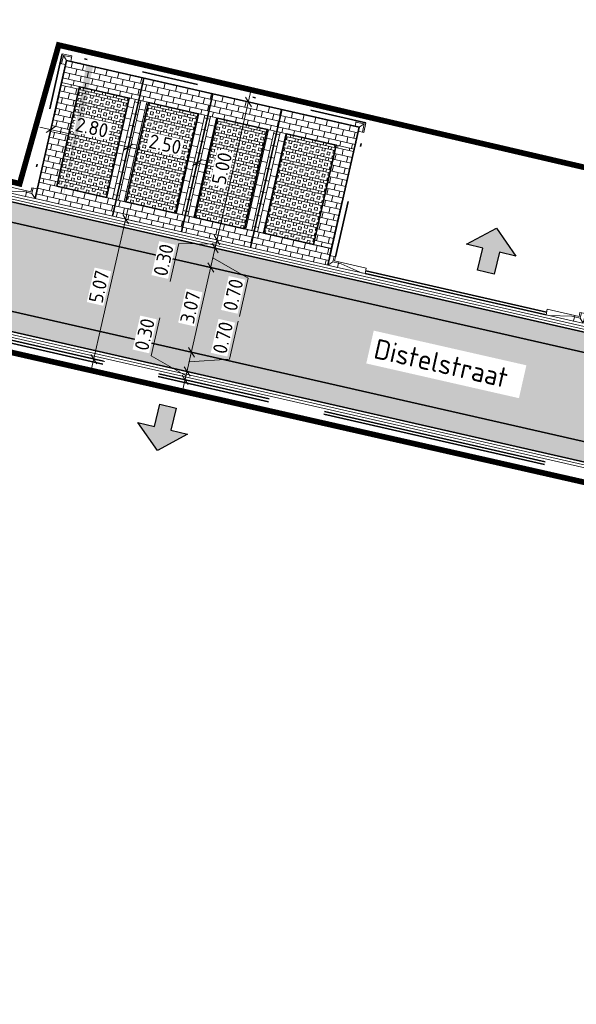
# Model space of a CAD drawing. Header units: metres. Extents: x 199937 to 201628, y 374508 to 375260.
# Tile 83 of 183: x 201094 to 201113, y 374982 to 375017. Entities that reach past the tile are written whole.
import ezdxf

# ---------------------------------------------------------------- set-up
doc = ezdxf.new("R2010")
doc.units = ezdxf.units.M
doc.set_wipeout_variables(frame=1)
for name, pattern in [('VH-GELEIDEBAND', [6, 2, -2, 0, -2]), ('VH-OPSLUITBAND_100X200', [16, 8, -2, 4, -2]), ('XX-PROJECTGRENS', [18, 12, -3, 0, -3])]:
    doc.linetypes.add(name, pattern=pattern)
doc.layers.add('000___INRIT-PIJL', color=252, linetype='Continuous')
doc.layers.add('N-WE-KG-GRENS_PROJECT-G', color=7, linetype='XX-PROJECTGRENS', lineweight=35, transparency=0.45)
for name, color, linetype, lineweight in [('N-WE-VH-DWARSHELLING-S', 7, 'Continuous', 25), ('N-WE-VH-GOOT-G', 170, 'Continuous', 35), ('N-WE-VH-KANTOPSLUITING_GELEIDEBAND_50 200-G', 20, 'VH-GELEIDEBAND', 35), ('N-WE-VH-KANTOPSLUITING_GELEIDEBAND_50 200_250_HOEKSTUK-S', 20, 'Continuous', 25), ('N-WE-VH-KANTOPSLUITING_GELEIDEBAND_50 200_250_INRITVERLOOPBAND-S', 20, 'Continuous', 25), ('N-WE-VH-KANTOPSLUITING_OPSLUITBAND_100X200-G', 150, 'VH-OPSLUITBAND_100X200', 35), ('N-WE-VH-KANTVERHARDING_STREKLAAG-G', 60, 'Continuous', 18), ('N-WE-VH-VERHARDING_BETONSTRAATSTEEN-G', 252, 'Continuous', 35), ('N-WE-VH-VERHARDING_GRASBETONSTEEN-A', 72, 'Continuous', 18), ('N-WE-VH-VERHARDING_GRASBETONSTEEN-G', 70, 'Continuous', 35), ('N-WE-VW-MARKERING_PARKEERVAK-G', 7, 'Continuous', 35), ('X-XX-AL-M', 7, 'Continuous', 18), ('X-XX-AL-T35', 50, 'Continuous', 35)]:
    doc.layers.add(name, color=color, linetype=linetype, lineweight=lineweight)
doc.layers.add('N-WE-VH-VERHARDING_BETONSTRAATSTEEN_HEIDE-A', color=7, linetype='Continuous', lineweight=0, true_color=0x986657)
doc.layers.add('N-WE-VH-VERHARDING_BETONSTRAATSTEEN_ROOD-A', color=7, linetype='Continuous', lineweight=0, true_color=0xa92c0a)
doc.layers.add('X-XX-AL-HULPLIJN-G', color=7, linetype='Continuous', lineweight=18, plot=False)
doc.styles.add('NLCS-ISO-ANNOTATIEF-T25', font='NLCS-ISO.ttf', dxfattribs={"height": 2.5})
doc.styles.add('NLCS-ISO-M200-T35', font='NLCS-ISO.ttf', dxfattribs={"height": 0.7})
doc.dimstyles.new('NLCS-ANNOTATIEF-T25-SCHRAP_L2_H1', dxfattribs={"dimtxt": 2.5, "dimasz": 1.4, "dimexe": 2, "dimexo": 2, "dimgap": 0.7, "dimtad": 1, "dimzin": 0, "dimdsep": 46, "dimtxsty": 'NLCS-ISO-ANNOTATIEF-T25', "dimblk": 'OBLIQUE', "dimcen": 0, "dimdle": 2, "dimclrd": 256, "dimclre": 256, "dimclrt": 256, "dimadec": 1, "dimazin": 0, "dimtfac": 1, "dimtdec": 3, "dimtofl": 0, "dimtmove": 0, "dimatfit": 3, "dimldrblk": 'OBLIQUE', "dimfxl": 2, "dimfxlon": 1, "dimtfillclr": 256, "dimtolj": 1, "dimtzin": 0, "dimlwd": -1, "dimlwe": -1, "dimarcsym": 0})
pattern_1 = [(77.21387, (201054.8852, 375019.38776), (-0.158317, 0.25126824), [0.63, -0.21]), (347.21387, (201054.47562, 375019.48071), (-0.158317, 0.25126824), [0.63, -0.21])]
pattern_2 = [(77.1847, (201094.55892, 375011.13949), (-0.158189, 0.251349), [0.21, -0.21]), (167.1847, (201094.55892, 375011.13949), (-0.04658, -0.204769), [])]
pattern_3 = [(167.1847, (201094.5589, 375011.1395), (-0.088724, -0.390036), []), (167.1847, (201094.5811, 375011.237), (-0.088724, -0.390036), []), (77.1847, (201094.5589, 375011.1395), (-0.390036, 0.088724), [-0.1, 0.1]), (77.1847, (201094.4614, 375011.16167), (-0.390036, 0.088724), [-0.1, 0.1]), (77.1847, (201094.3639, 375011.18385), (-0.390036, 0.088724), [0.1, -0.1]), (77.1847, (201094.2664, 375011.20603), (-0.390036, 0.088724), [0.1, -0.1]), (167.1847, (201094.60328, 375011.3345), (-0.088724, -0.390036), [0.1, -0.1]), (167.1847, (201094.62546, 375011.432), (-0.088724, -0.390036), [0.1, -0.1])]
pattern_4 = [(257.18, (201123.74073, 375003.37324), (0.1581684, -0.2513618), [0.21, -0.21]), (347.18, (201123.74073, 375003.37324), (0.0465967, 0.2047651), [])]
pattern_5 = [(347.1847, (201123.74073, 375003.37324), (0.2513489, 0.158189), [0.21, -0.21]), (77.1847, (201123.74073, 375003.37324), (-0.2047689, 0.04658), [])]

# ---------------------------------------------------------------- blocks, each defined once
blk = doc.blocks.new('inrit')
h = blk.add_hatch(color=256)
h.dxf.hatch_style = 1
h.paths.add_polyline_path([(0.3, 1), (-0.3, 1), (-0.3, 1.8), (-0.9, 1.8), (0, 2.6), (0.9, 1.8), (0.3, 1.8)])
at = {"color": 3, "flags": 128}
blk.add_lwpolyline([(0.3, 1), (-0.3, 1), (-0.3, 1.8), (-0.9, 1.8), (0, 2.6), (0.9, 1.8), (0.3, 1.8), (0.3, 1)], dxfattribs=at)
blk = doc.blocks.new('_Oblique')
at = {"color": 0, "linetype": 'ByBlock', "lineweight": -2}
blk.add_line((-0.5, -0.5), (0.5, 0.5), dxfattribs=at)
blk = doc.blocks.new('*D226')
at = {"layer": 'Defpoints', "color": 0, "transparency": 16777216}
for p in [(201094.936, 375012.798), (201097.667, 375012.177), (201097.667, 375012.177)]:
    blk.add_point(p, dxfattribs=at)
at = {"layer": 'X-XX-AL-M', "transparency": 16777216}
for p, q in [((201094.936, 375012.798), (201095.025, 375013.188)), ((201094.546, 375012.887), (201098.057, 375012.089)), ((201097.667, 375012.177), (201097.755, 375012.567))]:
    blk.add_line(p, q, dxfattribs=at)
at = {"layer": 'X-XX-AL-M', "transparency": 16777216, "xscale": 0.28, "yscale": 0.28, "zscale": 0.28}
for p, rotation in [((201094.936, 375012.798), 167.1846799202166), ((201097.667, 375012.177), 347.1846799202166)]:
    blk.add_blockref('_Oblique', p, dxfattribs=dict(at, rotation=rotation))
at = {"layer": 'X-XX-AL-M', "transparency": 16777216, "insert": (201096.388, 375012.868), "char_height": 0.5, "attachment_point": 5, "rotation": 347.1847, "style": 'NLCS-ISO-ANNOTATIEF-T25', "bg_fill": 3, "box_fill_scale": 1.1, "bg_fill_color": 256, "bg_fill_true_color": 13158600, "bg_fill_transparency": 0}
blk.add_mtext('\\A1;2.80', dxfattribs=at)
blk = doc.blocks.new('*D227')
at = {"layer": 'Defpoints', "color": 0, "transparency": 16777216}
for p in [(201097.667, 375012.177), (201100.104, 375011.623), (201100.104, 375011.623)]:
    blk.add_point(p, dxfattribs=at)
at = {"layer": 'X-XX-AL-M', "transparency": 16777216}
for p, q in [((201097.667, 375012.177), (201097.755, 375012.567)), ((201097.276, 375012.266), (201100.494, 375011.534)), ((201100.104, 375011.623), (201100.193, 375012.013))]:
    blk.add_line(p, q, dxfattribs=at)
at = {"layer": 'X-XX-AL-M', "transparency": 16777216, "xscale": 0.28, "yscale": 0.28, "zscale": 0.28}
for p, rotation in [((201097.667, 375012.177), 167.1846799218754), ((201100.104, 375011.623), 347.1846799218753)]:
    blk.add_blockref('_Oblique', p, dxfattribs=dict(at, rotation=rotation))
at = {"layer": 'X-XX-AL-M', "transparency": 16777216, "insert": (201098.972, 375012.28), "char_height": 0.5, "attachment_point": 5, "rotation": 347.1847, "style": 'NLCS-ISO-ANNOTATIEF-T25', "bg_fill": 3, "box_fill_scale": 1.1, "bg_fill_color": 256, "bg_fill_true_color": 13158600, "bg_fill_transparency": 0}
blk.add_mtext('\\A1;2.50', dxfattribs=at)
blk = doc.blocks.new('*D228')
at = {"layer": 'Defpoints', "color": 0, "transparency": 16777216}
for p in [(201101.913, 375013.774), (201101.913, 375013.774), (201100.804, 375008.898)]:
    blk.add_point(p, dxfattribs=at)
at = {"layer": 'X-XX-AL-M', "transparency": 16777216}
for p, q in [((201100.715, 375008.508), (201102.002, 375014.164)), ((201101.913, 375013.774), (201101.523, 375013.863)), ((201100.804, 375008.898), (201101.194, 375008.81))]:
    blk.add_line(p, q, dxfattribs=at)
at = {"layer": 'X-XX-AL-M', "transparency": 16777216, "xscale": 0.28, "yscale": 0.28, "zscale": 0.28}
for p, rotation in [((201101.913, 375013.774), 77.18467992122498), ((201100.804, 375008.898), 257.184679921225)]:
    blk.add_blockref('_Oblique', p, dxfattribs=dict(at, rotation=rotation))
at = {"layer": 'X-XX-AL-M', "transparency": 16777216, "insert": (201100.978, 375011.423), "char_height": 0.5, "attachment_point": 5, "rotation": 77.1847, "style": 'NLCS-ISO-ANNOTATIEF-T25', "bg_fill": 3, "box_fill_scale": 1.1, "bg_fill_color": 256, "bg_fill_true_color": 13158600, "bg_fill_transparency": 0}
blk.add_mtext('\\A1;5.00', dxfattribs=at)
blk = doc.blocks.new('*D229')
at = {"layer": 'Defpoints', "color": 0, "transparency": 16777216}
for p in [(201100.737, 375008.606), (201100.582, 375007.923), (201100.582, 375007.923)]:
    blk.add_point(p, dxfattribs=at)
at = {"layer": 'X-XX-AL-M', "transparency": 16777216}
for p, q in [((201100.826, 375008.996), (201100.493, 375007.533)), ((201100.737, 375008.606), (201101.127, 375008.517)), ((201100.582, 375007.923), (201100.192, 375008.012)), ((201100.66, 375008.265), (201101.909, 375007.546)), ((201101.909, 375007.546), (201101.603, 375006.2))]:
    blk.add_line(p, q, dxfattribs=at)
at = {"layer": 'X-XX-AL-M', "transparency": 16777216, "xscale": 0.28, "yscale": 0.28, "zscale": 0.28, "rotation": 77.18467992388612}
blk.add_blockref('_Oblique', (201100.737, 375008.606), dxfattribs=at)
at = {"layer": 'X-XX-AL-M', "transparency": 16777216, "insert": (201101.376, 375006.959), "char_height": 0.5, "attachment_point": 5, "rotation": 77.1847, "style": 'NLCS-ISO-ANNOTATIEF-T25', "bg_fill": 3, "box_fill_scale": 1.1, "bg_fill_color": 256, "bg_fill_true_color": 13158600, "bg_fill_transparency": 0}
blk.add_mtext('\\A1;0.70', dxfattribs=at)
at = {"layer": 'X-XX-AL-M', "transparency": 16777216, "xscale": 0.28, "yscale": 0.28, "zscale": 0.28, "rotation": 257.1846799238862}
blk.add_blockref('_Oblique', (201100.582, 375007.923), dxfattribs=at)
blk = doc.blocks.new('*D230')
at = {"layer": 'Defpoints', "color": 0, "transparency": 16777216}
for p in [(201100.582, 375007.923), (201099.902, 375004.931), (201099.902, 375004.931)]:
    blk.add_point(p, dxfattribs=at)
at = {"layer": 'X-XX-AL-M', "transparency": 16777216}
for p, q in [((201100.671, 375008.313), (201099.813, 375004.541)), ((201100.582, 375007.923), (201100.192, 375008.012)), ((201099.902, 375004.931), (201100.292, 375004.843))]:
    blk.add_line(p, q, dxfattribs=at)
at = {"layer": 'X-XX-AL-M', "transparency": 16777216, "xscale": 0.28, "yscale": 0.28, "zscale": 0.28}
for p, rotation in [((201100.582, 375007.923), 77.18467992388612), ((201099.902, 375004.931), 257.1846799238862)]:
    blk.add_blockref('_Oblique', p, dxfattribs=dict(at, rotation=rotation))
at = {"layer": 'X-XX-AL-M', "transparency": 16777216, "insert": (201099.862, 375006.514), "char_height": 0.5, "attachment_point": 5, "rotation": 77.1847, "style": 'NLCS-ISO-ANNOTATIEF-T25', "bg_fill": 3, "box_fill_scale": 1.1, "bg_fill_color": 256, "bg_fill_true_color": 13158600, "bg_fill_transparency": 0}
blk.add_mtext('\\A1;3.07', dxfattribs=at)
blk = doc.blocks.new('*D231')
at = {"layer": 'Defpoints', "color": 0, "transparency": 16777216}
for p in [(201099.902, 375004.931), (201099.746, 375004.249), (201099.746, 375004.249)]:
    blk.add_point(p, dxfattribs=at)
at = {"layer": 'X-XX-AL-M', "transparency": 16777216}
for p, q in [((201101.24, 375004.686), (201101.547, 375006.032)), ((201099.99, 375005.321), (201099.658, 375003.859)), ((201099.902, 375004.931), (201100.292, 375004.843)), ((201099.824, 375004.59), (201101.24, 375004.686)), ((201099.746, 375004.249), (201100.136, 375004.16))]:
    blk.add_line(p, q, dxfattribs=at)
at = {"layer": 'X-XX-AL-M', "transparency": 16777216, "xscale": 0.28, "yscale": 0.28, "zscale": 0.28}
for p, rotation in [((201099.902, 375004.931), 77.18467992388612), ((201099.746, 375004.249), 257.1846799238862)]:
    blk.add_blockref('_Oblique', p, dxfattribs=dict(at, rotation=rotation))
at = {"layer": 'X-XX-AL-M', "transparency": 16777216, "insert": (201101.013, 375005.446), "char_height": 0.5, "attachment_point": 5, "rotation": 77.1847, "style": 'NLCS-ISO-ANNOTATIEF-T25', "bg_fill": 3, "box_fill_scale": 1.1, "bg_fill_color": 256, "bg_fill_true_color": 13158600, "bg_fill_transparency": 0}
blk.add_mtext('\\A1;0.70', dxfattribs=at)
blk = doc.blocks.new('*D232')
at = {"layer": 'Defpoints', "color": 0, "transparency": 16777216}
for p in [(201099.746, 375004.249), (201099.68, 375003.956), (201099.68, 375003.956)]:
    blk.add_point(p, dxfattribs=at)
at = {"layer": 'X-XX-AL-M', "transparency": 16777216}
for p, q in [((201098.477, 375004.802), (201098.783, 375006.148)), ((201099.713, 375004.102), (201098.477, 375004.802)), ((201099.835, 375004.639), (201099.591, 375003.566)), ((201099.746, 375004.249), (201100.136, 375004.16)), ((201099.68, 375003.956), (201099.29, 375004.045))]:
    blk.add_line(p, q, dxfattribs=at)
at = {"layer": 'X-XX-AL-M', "transparency": 16777216, "xscale": 0.28, "yscale": 0.28, "zscale": 0.28}
for p, rotation in [((201099.746, 375004.249), 77.18467992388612), ((201099.68, 375003.956), 257.1846799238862)]:
    blk.add_blockref('_Oblique', p, dxfattribs=dict(at, rotation=rotation))
at = {"layer": 'X-XX-AL-M', "transparency": 16777216, "insert": (201098.25, 375005.561), "char_height": 0.5, "attachment_point": 5, "rotation": 77.1847, "style": 'NLCS-ISO-ANNOTATIEF-T25', "bg_fill": 3, "box_fill_scale": 1.1, "bg_fill_color": 256, "bg_fill_true_color": 13158600, "bg_fill_transparency": 0}
blk.add_mtext('\\A1;0.30', dxfattribs=at)
blk = doc.blocks.new('*D233')
at = {"layer": 'Defpoints', "color": 0, "transparency": 16777216}
for p in [(201100.804, 375008.898), (201100.806, 375008.898), (201100.737, 375008.606)]:
    blk.add_point(p, dxfattribs=at)
at = {"layer": 'X-XX-AL-M', "transparency": 16777216}
for p, q in [((201100.649, 375008.216), (201100.893, 375009.288)), ((201099.451, 375008.778), (201099.145, 375007.432)), ((201100.771, 375008.752), (201099.451, 375008.778)), ((201100.804, 375008.898), (201100.414, 375008.987)), ((201100.737, 375008.606), (201101.127, 375008.517))]:
    blk.add_line(p, q, dxfattribs=at)
at = {"layer": 'X-XX-AL-M', "transparency": 16777216, "xscale": 0.28, "yscale": 0.28, "zscale": 0.28}
for p, rotation in [((201100.804, 375008.898), 77.18467992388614), ((201100.737, 375008.606), 257.1846799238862)]:
    blk.add_blockref('_Oblique', p, dxfattribs=dict(at, rotation=rotation))
at = {"layer": 'X-XX-AL-M', "transparency": 16777216, "insert": (201098.917, 375008.191), "char_height": 0.5, "attachment_point": 5, "rotation": 77.1847, "style": 'NLCS-ISO-ANNOTATIEF-T25', "bg_fill": 3, "box_fill_scale": 1.1, "bg_fill_color": 256, "bg_fill_true_color": 13158600, "bg_fill_transparency": 0}
blk.add_mtext('\\A1;0.30', dxfattribs=at)
blk = doc.blocks.new('*D234')
at = {"layer": 'Defpoints', "color": 0, "transparency": 16777216}
for p in [(201097.573, 375009.633), (201096.449, 375004.691), (201096.454, 375004.69)]:
    blk.add_point(p, dxfattribs=at)
at = {"layer": 'X-XX-AL-M', "transparency": 16777216}
for p, q in [((201097.667, 375010.022), (201096.365, 375004.3)), ((201097.578, 375009.632), (201097.968, 375009.544)), ((201096.454, 375004.69), (201096.844, 375004.601))]:
    blk.add_line(p, q, dxfattribs=at)
at = {"layer": 'X-XX-AL-M', "transparency": 16777216, "xscale": 0.28, "yscale": 0.28, "zscale": 0.28}
for p, rotation in [((201097.578, 375009.632), 77.18467992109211), ((201096.454, 375004.69), 257.1846799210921)]:
    blk.add_blockref('_Oblique', p, dxfattribs=dict(at, rotation=rotation))
at = {"layer": 'X-XX-AL-M', "transparency": 16777216, "insert": (201096.636, 375007.248), "char_height": 0.5, "attachment_point": 5, "rotation": 77.1847, "style": 'NLCS-ISO-ANNOTATIEF-T25', "bg_fill": 3, "box_fill_scale": 1.1, "bg_fill_color": 256, "bg_fill_true_color": 13158600, "bg_fill_transparency": 0}
blk.add_mtext('\\A1;5.07', dxfattribs=at)
blk = doc.blocks.new('SVH-GELEIDEBAND HOEKSTUK_50 200X250_L350_H90UITW_HD-MM')
at = {"linetype": 'Continuous', "lineweight": 0}
for p, q in [((200, 350), (200, 150)), ((200, 150), (0, 150)), ((200, 150), (350, 0))]:
    blk.add_line(p, q, dxfattribs=at)
blk.add_lwpolyline([(0, 200), (150, 200), (150, 350), (350, 350), (350, 0), (0, 0)], close=True, dxfattribs=at)
blk = doc.blocks.new('SVH-GELEIDEBAND INRITVERLOOPBAND_50 200X200_RECHTS_L1000_HD-MM')
at = {"linetype": 'Continuous', "lineweight": 0}
blk.add_lwpolyline([(0, 0), (-1000, 0), (-1000, 200), (0, 200)], close=True, dxfattribs=at)
blk.add_lwpolyline([(-900, 0), (-100, 150), (0, 150)], dxfattribs=at)
blk = doc.blocks.new('SVH-GELEIDEBAND INRITVERLOOPBAND_50 200X200_LINKS_L1000_HD-MM')
at = {"linetype": 'Continuous', "lineweight": 0}
blk.add_lwpolyline([(0, 0), (1000, 0), (1000, 200), (0, 200)], close=True, dxfattribs=at)
blk.add_lwpolyline([(900, 0), (100, 150), (0, 150)], dxfattribs=at)
blk = doc.blocks.new('SVH-GELEIDEBAND HOEKSTUK_50 200X250_L150_H90INW_HD-MM')
at = {"linetype": 'Continuous', "lineweight": 0}
blk.add_line((150, 0), (300, 150), dxfattribs=at)
blk.add_lwpolyline([(150, 0), (0, 0), (0, 200), (350, 200), (350, -150), (150, -150)], close=True, dxfattribs=at)
blk.add_lwpolyline([(300, -150), (300, 150), (0, 150)], dxfattribs=at)
blk = doc.blocks.new('*U334')
blk.add_solid([(0, 0), (2.234, 0.25), (4.469, 0)])
blk = doc.blocks.new('*U335')
blk.add_solid([(3, 0), (3, 0.25), (-1.991, 0)])

msp = doc.modelspace()

# ---------------------------------------------------------------- hatches: boundary and pattern name
at = {"layer": 'N-WE-VH-VERHARDING_BETONSTRAATSTEEN_HEIDE-A', "true_color": 0x986657}
h = msp.add_hatch(dxfattribs=at)
h.set_pattern_fill('AVH-HEI_BSS_KEIFRMT_KEPER-SO', color=25, scale=2, angle=77.2139, pattern_type=2)
h.set_pattern_definition(pattern_1)
edge = h.paths.add_edge_path()
edge.add_line((201092.026, 375010.588), (201091.871, 375009.905))
edge.add_line((201091.871, 375009.905), (201120.249, 375003.45))
edge.add_arc((201131.561, 375053.179), 51, 257.1847, 261.0314)
edge.add_line((201123.611, 375002.803), (201123.767, 375003.487))
edge.add_arc((201131.561, 375053.179), 50.3, 257.1847, 261.085, ccw=False)
edge.add_line((201120.404, 375004.132), (201092.026, 375010.588))
h = msp.add_hatch(dxfattribs=at)
h.set_pattern_fill('AVH-HEI_BSS_KEIFRMT_KEPER-SO', color=25, scale=2, angle=77.2139, pattern_type=2)
h.set_pattern_definition(pattern_1)
h.paths.add_polyline_path([(201091.19, 375006.913), (201091.035, 375006.23), (201122.75, 374999.016), (201122.905, 374999.699)])
at = {"layer": 'N-WE-VH-VERHARDING_BETONSTRAATSTEEN_ROOD-A'}
h = msp.add_hatch(dxfattribs=at)
h.set_pattern_fill('AVH-ROO_BSS_KEIFRMT_HALFST-SO', color=36, scale=2, angle=77.1847, pattern_type=2)
h.set_pattern_definition(pattern_2)
h.paths.add_polyline_path([(201098.221, 375014.614), (201095.491, 375015.235), (201095.313, 375014.455), (201098.043, 375013.834)])
h = msp.add_hatch(dxfattribs=at)
h.set_pattern_fill('AVH-ROO_BSS_KEIFRMT_HALFST-SO', color=36, scale=2, angle=77.1847, pattern_type=2)
h.set_pattern_definition(pattern_2)
h.paths.add_polyline_path([(201100.658, 375014.059), (201098.221, 375014.614), (201098.043, 375013.834), (201100.481, 375013.279)])
h = msp.add_hatch(dxfattribs=at)
h.set_pattern_fill('AVH-ROO_BSS_KEIFRMT_HALFST-SO', color=36, scale=2, angle=257.18, pattern_type=2)
h.set_pattern_definition(pattern_4)
h.paths.add_polyline_path([(201095.947, 375014.311), (201095.313, 375014.455), (201094.515, 375010.944), (201095.148, 375010.8)])
h = msp.add_hatch(dxfattribs=at)
h.set_pattern_fill('AVH-ROO_BSS_KEIFRMT_HALFST-SO', color=36, scale=2, angle=-12.8153, pattern_type=2)
h.set_pattern_definition(pattern_5)
h.paths.add_polyline_path([(201098.385, 375013.756), (201097.702, 375013.911), (201096.904, 375010.401), (201097.586, 375010.246)])
h = msp.add_hatch(dxfattribs=at)
h.set_pattern_fill('AVH-ROO_BSS_KEIFRMT_HALFST-SO', color=36, scale=2, angle=77.1847, pattern_type=2)
h.set_pattern_definition(pattern_2)
h.paths.add_polyline_path([(201103.096, 375013.505), (201100.658, 375014.059), (201100.481, 375013.279), (201102.919, 375012.725)])
h = msp.add_hatch(dxfattribs=at)
h.set_pattern_fill('AVH-ROO_BSS_KEIFRMT_HALFST-SO', color=36, scale=2, angle=-12.8153, pattern_type=2)
h.set_pattern_definition(pattern_5)
h.paths.add_polyline_path([(201100.822, 375013.202), (201100.14, 375013.357), (201099.341, 375009.847), (201100.024, 375009.691)])
h = msp.add_hatch(dxfattribs=at)
h.set_pattern_fill('AVH-ROO_BSS_KEIFRMT_HALFST-SO', color=36, scale=2, angle=77.1847, pattern_type=2)
h.set_pattern_definition(pattern_2)
h.paths.add_polyline_path([(201105.826, 375012.884), (201103.096, 375013.505), (201102.919, 375012.725), (201105.649, 375012.104)])
h = msp.add_hatch(dxfattribs=at)
h.set_pattern_fill('AVH-ROO_BSS_KEIFRMT_HALFST-SO', color=36, scale=2, angle=-12.8153, pattern_type=2)
h.set_pattern_definition(pattern_5)
h.paths.add_polyline_path([(201103.26, 375012.647), (201102.577, 375012.802), (201101.779, 375009.292), (201102.462, 375009.137)])
h = msp.add_hatch(dxfattribs=at)
h.set_pattern_fill('AVH-ROO_BSS_KEIFRMT_HALFST-SO', color=36, scale=2, angle=257.18, pattern_type=2)
h.set_pattern_definition(pattern_4)
h.paths.add_polyline_path([(201105.649, 375012.104), (201105.015, 375012.248), (201104.217, 375008.737), (201104.851, 375008.593)])
h = msp.add_hatch(dxfattribs=at)
h.set_pattern_fill('AVH-ROO_BSS_KEIFRMT_HALFST-SO', color=36, scale=2, angle=77.1847, pattern_type=2)
h.set_pattern_definition(pattern_2)
h.paths.add_polyline_path([(201097.245, 375010.323), (201094.515, 375010.944), (201094.381, 375010.359), (201097.112, 375009.738)])
h = msp.add_hatch(dxfattribs=at)
h.set_pattern_fill('AVH-ROO_BSS_KEIFRMT_HALFST-SO', color=36, scale=2, angle=77.1847, pattern_type=2)
h.set_pattern_definition(pattern_2)
h.paths.add_polyline_path([(201099.683, 375009.769), (201097.245, 375010.323), (201097.112, 375009.738), (201099.549, 375009.184)])
h = msp.add_hatch(dxfattribs=at)
h.set_pattern_fill('AVH-ROO_BSS_KEIFRMT_KEPER-SO', color=36, scale=2, angle=32.2139, pattern_type=2)
h.set_pattern_definition([(32.21386508, (0, 0), (0.0657264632, 0.28962049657), [0.63, -0.21]), (302.21386508, (-0.2239, 0.35535), (0.0657264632, 0.28962049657), [0.63, -0.21])])
edge = h.paths.add_edge_path()
edge.add_line((201091.871, 375009.905), (201091.19, 375006.913))
edge.add_line((201091.19, 375006.913), (201122.905, 374999.699))
edge.add_line((201122.905, 374999.699), (201123.611, 375002.803))
edge.add_arc((201131.561, 375053.179), 51, 257.1847, 261.0314, ccw=False)
edge.add_line((201120.249, 375003.45), (201091.871, 375009.905))
h = msp.add_hatch(dxfattribs=at)
h.set_pattern_fill('AVH-ROO_BSS_KEIFRMT_HALFST-SO', color=36, scale=2, angle=77.1847, pattern_type=2)
h.set_pattern_definition(pattern_2)
h.paths.add_polyline_path([(201102.12, 375009.214), (201099.683, 375009.769), (201099.549, 375009.184), (201101.987, 375008.629)])
h = msp.add_hatch(dxfattribs=at)
h.set_pattern_fill('AVH-ROO_BSS_KEIFRMT_HALFST-SO', color=36, scale=2, angle=77.1847, pattern_type=2)
h.set_pattern_definition(pattern_2)
h.paths.add_polyline_path([(201104.851, 375008.593), (201102.12, 375009.214), (201101.987, 375008.629), (201104.717, 375008.008)])
at = {"layer": 'N-WE-VH-VERHARDING_GRASBETONSTEEN-A'}
h = msp.add_hatch(dxfattribs=at)
h.set_pattern_fill('AVH-GRASBETONSTEEN_01-SO', color=256, angle=77.1847, pattern_type=2)
h.set_pattern_definition(pattern_3)
h.paths.add_polyline_path([(201097.702, 375013.911), (201095.947, 375014.311), (201095.148, 375010.8), (201096.904, 375010.401)])
h = msp.add_hatch(dxfattribs=at)
h.set_pattern_fill('AVH-GRASBETONSTEEN_01-SO', color=256, angle=77.1847, pattern_type=2)
h.set_pattern_definition(pattern_3)
h.paths.add_polyline_path([(201100.14, 375013.357), (201098.385, 375013.756), (201097.586, 375010.246), (201099.341, 375009.847)])
h = msp.add_hatch(dxfattribs=at)
h.set_pattern_fill('AVH-GRASBETONSTEEN_01-SO', color=256, angle=77.1847, pattern_type=2)
h.set_pattern_definition(pattern_3)
h.paths.add_polyline_path([(201102.577, 375012.802), (201100.822, 375013.202), (201100.024, 375009.691), (201101.779, 375009.292)])
h = msp.add_hatch(dxfattribs=at)
h.set_pattern_fill('AVH-GRASBETONSTEEN_01-SO', color=256, angle=77.1847, pattern_type=2)
h.set_pattern_definition(pattern_3)
h.paths.add_polyline_path([(201105.015, 375012.248), (201103.26, 375012.647), (201102.462, 375009.137), (201104.217, 375008.737)])

# ---------------------------------------------------------------- linework, layer by layer
at = {"layer": 'N-WE-KG-GRENS_PROJECT-G', "const_width": 0.2}
for points in [[(201090.436, 375011.727), (201093.834, 375010.883), (201095.212, 375015.783), (201123.134, 375009.287), (201122.161, 375004.531, 0.065841), (201133.552, 375003.487), (201139.063, 375033.1), (201142.77, 375032.408), (201138.339, 375008.824, 0.413354), (201142.902, 375003.757), (201160.67, 375003.791), (201175.667, 375003.103), (201190.386, 375002.499), (201208.184, 374999.94, -0.02821), (201229.023, 374996.383)], [(201159.79, 374646.456), (201145.314, 374758.563), (201142.008, 374758.346), (201141.387, 374761.366), (201142.722, 374761.71), (201139.59, 374783.475), (201135.499, 374783.578), (201135.352, 374792.302), (201141.351, 374792.639), (201138.628, 374812.246, 0.109865), (201132.554, 374825.628), (201114.372, 374850.578, -0.143838), (201104.923, 374883.281, 0.2954), (201098.087, 374888.709), (201097.958, 374895.618, 0.37548), (201107.235, 374901.614), (201127.87, 374992.347, 0.360004), (201124.5, 374997.908), (201067.947, 375010.729, 0.377588)]]:
    msp.add_lwpolyline(points, format="xyb", dxfattribs=at)
at = {"layer": 'N-WE-VH-GOOT-G'}
msp.add_lwpolyline([(201124.759, 375003.341, -0.022008), (201120.404, 375004.132), (201090.076, 375011.031, -0.417365), (201086.096, 375017.43, 0.012934), (201090.634, 375038.873, 0.031361), (201090.978, 375041.981, 0.029325), (201090.898, 375049.037), (201088.586, 375077.009, 0.428908), (201077.638, 375085.825), (201017.308, 375077.79, 0.31358), (201009.128, 375070.319), (201001.488, 375036.617), (200998.195, 375021.987), (200986.463, 374970.463, 0.062566), (200985.122, 374958.944), (200985.337, 374947.635)], format="xyb", dxfattribs=at)
msp.add_lwpolyline([(201089.084, 375006.674), (201123.725, 374998.794)], dxfattribs=at)
at = {"layer": 'N-WE-VH-KANTOPSLUITING_OPSLUITBAND_100X200-G'}
for points in [[(201112.426, 375006.255), (201106.034, 375007.709)], [(201112.448, 375006.352), (201106.056, 375007.806)]]:
    msp.add_lwpolyline(points, dxfattribs=at)
at = {"layer": 'N-WE-VH-VERHARDING_BETONSTRAATSTEEN-G'}
msp.add_lwpolyline([(201091.871, 375009.905), (201120.249, 375003.45, 0.016786), (201123.611, 375002.803)], format="xyb", dxfattribs=at)
msp.add_lwpolyline([(201091.19, 375006.913), (201122.905, 374999.699)], dxfattribs=at)
at = {"layer": 'N-WE-VH-VERHARDING_GRASBETONSTEEN-G'}
msp.add_lwpolyline([(201104.217, 375008.737), (201105.015, 375012.248), (201103.26, 375012.647), (201102.462, 375009.137)], close=True, dxfattribs=at)
at = {"layer": 'N-WE-VW-MARKERING_PARKEERVAK-G'}
for points in [[(201095.491, 375015.237), (201094.381, 375010.359)], [(201105.826, 375012.884), (201095.491, 375015.235)], [(201098.221, 375014.616), (201097.112, 375009.738)], [(201100.659, 375014.062), (201099.549, 375009.184)], [(201103.097, 375013.507), (201101.987, 375008.629)], [(201105.827, 375012.886), (201104.717, 375008.008)]]:
    msp.add_lwpolyline(points, dxfattribs=at)
at = {"layer": 'X-XX-AL-HULPLIJN-G'}
for points in [[(201095.313, 375014.455), (201105.649, 375012.104)], [(201094.515, 375010.944), (201104.851, 375008.593)], [(201104.717, 375008.008), (201094.381, 375010.359)]]:
    msp.add_lwpolyline(points, dxfattribs=at)

# ---------------------------------------------------------------- block references
at = {"layer": '000___INRIT-PIJL'}
for p, rotation in [((201110.068, 375006.792, 29.387), 346.473554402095), ((201099.31, 375003.994, 29.363), 166.4048775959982)]:
    msp.add_blockref('inrit', p, dxfattribs=dict(at, rotation=rotation))
at = {"layer": 'N-WE-VH-DWARSHELLING-S', "rotation": 77.18467992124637}
msp.add_blockref('*U334', (201094.261, 375005.496), dxfattribs=at)
at = {"layer": 'N-WE-VH-KANTOPSLUITING_GELEIDEBAND_50 200_250_HOEKSTUK-S', "xscale": 0.001, "yscale": 0.001, "zscale": 0.001}
for name, p, rotation in [('SVH-GELEIDEBAND HOEKSTUK_50 200X250_L150_H90INW_HD-MM', (201095.458, 375015.091), 77.18467992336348), ('SVH-GELEIDEBAND HOEKSTUK_50 200X250_L150_H90INW_HD-MM', (201105.68, 375012.917), 347.171657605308), ('SVH-GELEIDEBAND HOEKSTUK_50 200X250_L350_H90UITW_HD-MM', (201094.04, 375010.437), 347.1846799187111), ('SVH-GELEIDEBAND HOEKSTUK_50 200X250_L350_H90UITW_HD-MM', (201104.795, 375008.35), 257.1846799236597), ('SVH-GELEIDEBAND HOEKSTUK_50 200X250_L350_H90UITW_HD-MM', (201113.401, 375006.033), 347.1846799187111)]:
    msp.add_blockref(name, p, dxfattribs=dict(at, rotation=rotation))
at = {"layer": 'N-WE-VH-KANTOPSLUITING_GELEIDEBAND_50 200_250_INRITVERLOOPBAND-S', "xscale": 0.001, "yscale": 0.001, "zscale": 0.001}
for name, p, rotation in [('SVH-GELEIDEBAND INRITVERLOOPBAND_50 200X200_RECHTS_L1000_HD-MM', (201094.04, 375010.437), 347.1846799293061), ('SVH-GELEIDEBAND INRITVERLOOPBAND_50 200X200_LINKS_L1000_HD-MM', (201105.059, 375007.931), 347.1846799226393), ('SVH-GELEIDEBAND INRITVERLOOPBAND_50 200X200_RECHTS_L1000_HD-MM', (201113.401, 375006.033), 347.1846799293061)]:
    msp.add_blockref(name, p, dxfattribs=dict(at, rotation=rotation))

# ---------------------------------------------------------------- next in the draw order: dimensions: what is measured, and where the dimension line sits
at = {"layer": 'X-XX-AL-M'}
for p1, p2, distance, picture, middle in [((201094.936, 375012.798), (201097.667, 375012.177), 0, '*D226', (201096.388, 375012.868)), ((201097.573, 375009.633), (201096.449, 375004.691), 0.005, '*D234', (201096.636, 375007.248))]:
    dim = msp.add_aligned_dim(p1=p1, p2=p2, distance=distance, dimstyle='NLCS-ANNOTATIEF-T25-SCHRAP_L2_H1', override={"dimtfill": 1}, dxfattribs=at)
    dim.commit()
    dim.dimension.update_dxf_attribs({"geometry": picture, "text_midpoint": middle})

# ---------------------------------------------------------------- next in the draw order: linework, layer by layer
at = {"layer": 'N-WE-VH-KANTOPSLUITING_OPSLUITBAND_100X200-G'}
for points in [[(201088.973, 375006.289), (201123.636, 374998.404)], [(201088.995, 375006.387), (201123.658, 374998.502)]]:
    msp.add_lwpolyline(points, dxfattribs=at)
at = {"layer": 'N-WE-VH-KANTVERHARDING_STREKLAAG-G'}
for points in [[(201089.039, 375006.582), (201123.702, 374998.697)], [(201089.017, 375006.484), (201123.68, 374998.599)]]:
    msp.add_lwpolyline(points, dxfattribs=at)

# ---------------------------------------------------------------- next in the draw order: block references
at = {"layer": 'N-WE-VH-DWARSHELLING-S', "rotation": 77.18467992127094}
msp.add_blockref('*U335', (201095.764, 375012.096), dxfattribs=at)

# ---------------------------------------------------------------- next in the draw order: dimensions: what is measured, and where the dimension line sits
at = {"layer": 'X-XX-AL-M'}
dim = msp.add_aligned_dim(p1=(201097.667, 375012.177), p2=(201100.104, 375011.623), distance=0, dimstyle='NLCS-ANNOTATIEF-T25-SCHRAP_L2_H1', override={"dimtfill": 1}, dxfattribs=at)
dim.commit()
dim.dimension.update_dxf_attribs({"geometry": '*D227', "text_midpoint": (201098.972, 375012.28)})

# ---------------------------------------------------------------- next in the draw order: linework, layer by layer
at = {"layer": 'N-WE-VH-VERHARDING_GRASBETONSTEEN-G'}
for points in [[(201096.904, 375010.401), (201097.702, 375013.911), (201095.947, 375014.311), (201095.148, 375010.8)], [(201098.385, 375013.756), (201097.586, 375010.246), (201099.341, 375009.847), (201100.14, 375013.357)]]:
    msp.add_lwpolyline(points, close=True, dxfattribs=at)

# ---------------------------------------------------------------- next in the draw order: dimensions: what is measured, and where the dimension line sits
at = {"layer": 'X-XX-AL-M'}
dim = msp.add_aligned_dim(p1=(201100.804, 375008.898), p2=(201101.913, 375013.774), distance=0, dimstyle='NLCS-ANNOTATIEF-T25-SCHRAP_L2_H1', override={"dimtfill": 1}, dxfattribs=at)
dim.commit()
dim.dimension.update_dxf_attribs({"geometry": '*D228', "text_midpoint": (201100.978, 375011.423)})

# ---------------------------------------------------------------- next in the draw order: linework, layer by layer
at = {"layer": 'N-WE-VH-KANTOPSLUITING_GELEIDEBAND_50 200-G'}
for points in [[(201104.99, 375008.305), (201106.066, 375013.034), (201095.34, 375015.477), (201094.264, 375010.745)], [(201104.795, 375008.35), (201105.826, 375012.884), (201095.491, 375015.237), (201094.459, 375010.701)]]:
    msp.add_lwpolyline(points, dxfattribs=at)
at = {"layer": 'N-WE-VH-KANTVERHARDING_STREKLAAG-G'}
for points in [[(201124.804, 375003.537, -0.022096), (201120.449, 375004.327), (201090.12, 375011.226, -0.417365), (201086.291, 375017.384, 0.012935), (201090.831, 375038.837, 0.031371), (201091.178, 375041.971, 0.02933), (201091.098, 375049.052), (201088.785, 375077.025, 0.428908), (201077.612, 375086.023), (201017.281, 375077.988, 0.31358), (201008.933, 375070.364), (201001.293, 375036.661), (200998, 375022.031), (200986.269, 374970.509, 0.062562), (200984.922, 374958.941), (200985.137, 374947.63)], [(201124.781, 375003.439, -0.022051), (201120.427, 375004.23), (201090.098, 375011.129, -0.417365), (201086.193, 375017.407, 0.012934), (201090.732, 375038.855, 0.031366), (201091.078, 375041.976, 0.029327), (201090.998, 375049.044), (201088.685, 375077.017, 0.428908), (201077.625, 375085.924), (201017.295, 375077.889, 0.31358), (201009.031, 375070.342), (201001.391, 375036.639), (200998.097, 375022.009), (200986.366, 374970.486, 0.062564), (200985.022, 374958.943), (200985.237, 374947.632)]]:
    msp.add_lwpolyline(points, format="xyb", dxfattribs=at)
at = {"layer": 'N-WE-VH-VERHARDING_GRASBETONSTEEN-G'}
msp.add_lwpolyline([(201100.822, 375013.202), (201100.024, 375009.691), (201101.779, 375009.292), (201102.577, 375012.802)], close=True, dxfattribs=at)

# ---------------------------------------------------------------- next in the draw order: dimensions: what is measured, and where the dimension line sits
at = {"layer": 'X-XX-AL-M'}
dim = msp.add_linear_dim(base=(201100.582, 375007.923), p1=(201100.737, 375008.606), p2=(201100.582, 375007.923), angle=77.1847, dimstyle='NLCS-ANNOTATIEF-T25-SCHRAP_L2_H1', override={"dimtfill": 1}, dxfattribs=at)
dim.commit()
dim.dimension.update_dxf_attribs({"geometry": '*D229', "text_midpoint": (201101.878, 375007.409), "dimtype": 160})

# ---------------------------------------------------------------- next in the draw order: wipeouts: each hides what was drawn before it
msp.add_wipeout([(201106.077, 375004.536), (201111.47, 375003.31), (201111.733, 375004.471), (201106.341, 375005.696)]).dxf.layer = 'X-XX-AL-T35'

# ---------------------------------------------------------------- next in the draw order: texts
at = {"layer": 'X-XX-AL-T35', "style": 'NLCS-ISO-M200-T35'}
msp.add_text('Distelstraat', height=0.7, rotation=347.2, dxfattribs=at).set_placement((201106.302, 375004.736))

# ---------------------------------------------------------------- next in the draw order: dimensions: what is measured, and where the dimension line sits
at = {"layer": 'X-XX-AL-M'}
dim = msp.add_linear_dim(base=(201099.902, 375004.931), p1=(201100.582, 375007.923), p2=(201099.902, 375004.931), angle=77.1847, dimstyle='NLCS-ANNOTATIEF-T25-SCHRAP_L2_H1', override={"dimtfill": 1}, dxfattribs=at)
dim.commit()
dim.dimension.update_dxf_attribs({"geometry": '*D230', "text_midpoint": (201099.862, 375006.514)})

# ---------------------------------------------------------------- next in the draw order: dimensions: what is measured, and where the dimension line sits
dim = msp.add_linear_dim(base=(201100.804, 375008.898), p1=(201100.737, 375008.606), p2=(201100.806, 375008.898), angle=77.1847, dimstyle='NLCS-ANNOTATIEF-T25-SCHRAP_L2_H1', override={"dimtfill": 1}, dxfattribs=at)
dim.commit()
dim.dimension.update_dxf_attribs({"geometry": '*D233', "text_midpoint": (201099.42, 375008.641), "dimtype": 160})
dim = msp.add_linear_dim(base=(201099.746, 375004.249), p1=(201099.902, 375004.931), p2=(201099.746, 375004.249), angle=77.1847, dimstyle='NLCS-ANNOTATIEF-T25-SCHRAP_L2_H1', override={"dimtfill": 1}, dxfattribs=at)
dim.commit()
dim.dimension.update_dxf_attribs({"geometry": '*D231', "text_midpoint": (201100.891, 375004.909)})

# ---------------------------------------------------------------- next in the draw order: dimensions: what is measured, and where the dimension line sits
dim = msp.add_linear_dim(base=(201099.68, 375003.956), p1=(201099.746, 375004.249), p2=(201099.68, 375003.956), angle=77.1847, dimstyle='NLCS-ANNOTATIEF-T25-SCHRAP_L2_H1', override={"dimtfill": 1}, dxfattribs=at)
dim.commit()
dim.dimension.update_dxf_attribs({"geometry": '*D232', "text_midpoint": (201098.128, 375005.025)})

doc.saveas('drawing.dxf')
